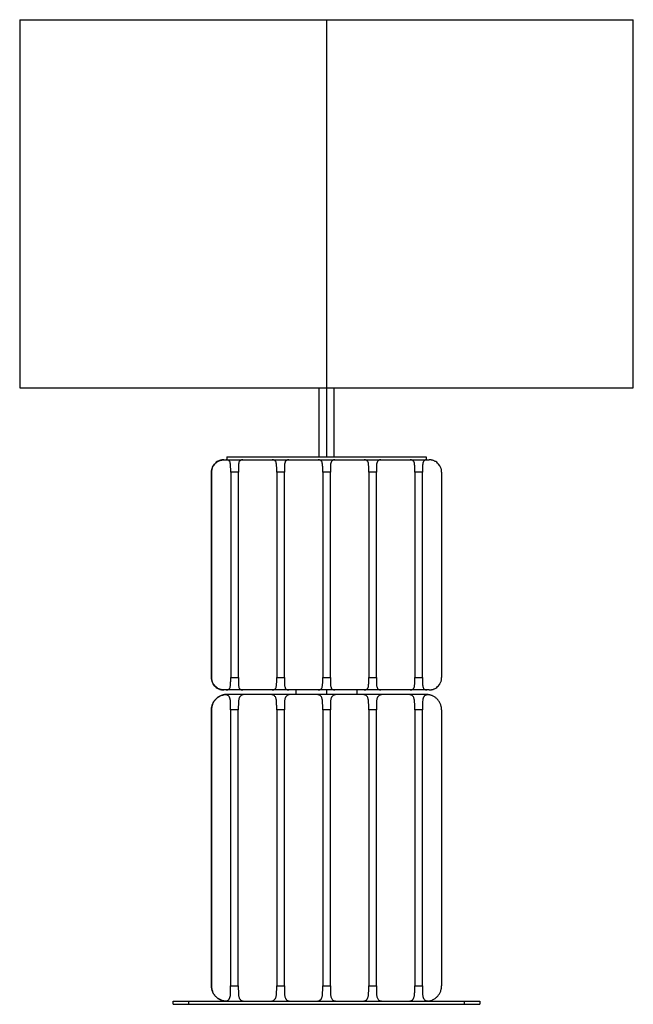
# Model space of a CAD drawing. Header units: millimetres. Extents: x -266 to 134, y -357 to 285.
import ezdxf

# ---------------------------------------------------------------- set-up
doc = ezdxf.new("R2010")
doc.units = ezdxf.units.MM

msp = doc.modelspace()

# ---------------------------------------------------------------- linework, layer by layer
at = {"color": 7, "linetype": 'Continuous', "lineweight": 25}
for p, q in [((-265.78, 285.1), (-265.78, 45.1)), ((-265.78, 285.1), (134.22, 285.1)), ((-65.78, 285.1), (-65.78, 0.1)), ((134.22, 45.1), (134.22, 285.1)), ((-265.78, 45.1), (134.22, 45.1)), ((-70.78, 45.1), (-70.78, 0.1)), ((-60.78, 0.1), (-60.78, 45.1)), ((-130.84, 0.1), (-0.72, 0.1)), ((-130.84, 0.1), (-130.84, -1.9)), ((-0.84, 0.1), (-0.84, -1.9)), ((-0.72, 0.1), (-0.72, -1.9)), ((-132.75, -1.9), (1.25, -1.9)), ((-140.81, -143.9), (-140.81, -9.9)), ((-140.81, -9.9), (-140.81, -9.9)), ((-140.81, -9.9), (-140.81, -143.9)), ((-140.79, -9.9), (-140.8, -9.9)), ((-140.8, -9.9), (-140.8, -143.9)), ((-140.79, -143.9), (-140.79, -9.9)), ((-140.78, -143.9), (-140.78, -9.9)), ((-140.78, -9.9), (-140.78, -9.9)), ((-140.78, -9.9), (-140.78, -143.9)), ((-140.76, -9.9), (-140.77, -9.9)), ((-140.77, -9.9), (-140.77, -143.9)), ((-140.76, -143.9), (-140.76, -9.9)), ((-140.75, -143.9), (-140.75, -9.9)), ((-140.75, -9.9), (-140.75, -9.9)), ((-140.75, -9.9), (-140.75, -143.9)), ((-123.24, -9.9), (-128.24, -9.9)), ((-128.24, -9.9), (-128.24, -143.9)), ((-123.24, -143.9), (-123.24, -9.9)), ((-98.24, -9.9), (-98.24, -143.9)), ((-93.24, -9.9), (-98.24, -9.9)), ((-93.24, -143.9), (-93.24, -9.9)), ((-68.24, -9.9), (-68.24, -143.9)), ((-63.24, -9.9), (-68.24, -9.9)), ((-63.24, -143.9), (-63.24, -9.9)), ((-38.24, -9.9), (-38.24, -143.9)), ((-33.24, -9.9), (-38.24, -9.9)), ((-33.24, -143.9), (-33.24, -9.9)), ((-8.24, -9.9), (-8.24, -143.9)), ((-3.24, -9.9), (-8.24, -9.9)), ((-3.24, -143.9), (-3.24, -9.9)), ((9.25, -9.9), (9.25, -143.9)), ((-140.81, -143.9), (-140.81, -143.9)), ((-140.8, -143.9), (-140.79, -143.9)), ((-140.78, -143.9), (-140.78, -143.9)), ((-140.77, -143.9), (-140.76, -143.9)), ((-140.75, -143.9), (-140.75, -143.9)), ((-128.24, -143.9), (-123.24, -143.9)), ((-98.24, -143.9), (-93.24, -143.9)), ((-68.24, -143.9), (-63.24, -143.9)), ((-38.24, -143.9), (-33.24, -143.9)), ((-8.24, -143.9), (-3.24, -143.9)), ((1.25, -151.9), (-132.75, -151.9)), ((-85.78, -151.9), (-85.78, -154.9)), ((-65.86, -151.9), (-65.86, -154.9)), ((-45.78, -154.9), (-45.78, -151.9)), ((-130.77, -154.9), (-130.77, -154.9)), ((-0.76, -154.9), (-130.76, -154.9)), ((-140.8, -344.9), (-140.8, -164.9)), ((-140.8, -164.9), (-140.8, -164.9)), ((-140.8, -164.9), (-140.8, -344.9)), ((-140.79, -344.9), (-140.79, -164.9)), ((-140.79, -164.9), (-140.79, -164.9)), ((-140.79, -164.9), (-140.79, -344.9)), ((-140.78, -344.9), (-140.78, -164.9)), ((-140.78, -164.9), (-140.78, -164.9)), ((-140.78, -164.9), (-140.78, -344.9)), ((-140.77, -344.9), (-140.77, -164.9)), ((-140.77, -164.9), (-140.77, -164.9)), ((-140.77, -164.9), (-140.77, -344.9)), ((-140.76, -344.9), (-140.76, -164.9)), ((-140.76, -164.9), (-140.76, -164.9)), ((-140.76, -164.9), (-140.76, -344.9)), ((-128.26, -164.9), (-128.26, -344.9)), ((-123.26, -164.9), (-128.26, -164.9)), ((-123.26, -344.9), (-123.26, -164.9)), ((-98.26, -164.9), (-98.26, -344.9)), ((-93.26, -164.9), (-98.26, -164.9)), ((-93.26, -344.9), (-93.26, -164.9)), ((-68.26, -164.9), (-68.26, -344.9)), ((-63.26, -164.9), (-68.26, -164.9)), ((-63.26, -344.9), (-63.26, -164.9)), ((-38.26, -164.9), (-38.26, -344.9)), ((-33.26, -164.9), (-38.26, -164.9)), ((-33.26, -344.9), (-33.26, -164.9)), ((-8.26, -164.9), (-8.26, -344.9)), ((-3.26, -164.9), (-8.26, -164.9)), ((-3.26, -344.9), (-3.26, -164.9)), ((9.24, -164.9), (9.24, -344.9)), ((-140.8, -344.9), (-140.8, -344.9)), ((-140.79, -344.9), (-140.79, -344.9)), ((-140.78, -344.9), (-140.78, -344.9)), ((-140.77, -344.9), (-140.77, -344.9)), ((-140.76, -344.9), (-140.76, -344.9)), ((-128.26, -344.9), (-123.26, -344.9)), ((-98.26, -344.9), (-93.26, -344.9)), ((-68.26, -344.9), (-63.26, -344.9)), ((-38.26, -344.9), (-33.26, -344.9)), ((-8.26, -344.9), (-3.26, -344.9)), ((-165.78, -356.9), (-165.78, -354.9)), ((-165.78, -354.9), (34.22, -354.9)), ((-165.78, -356.9), (34.22, -356.9)), ((-155.78, -354.9), (-155.78, -356.9)), ((24.22, -356.9), (24.22, -354.9)), ((34.22, -354.9), (34.22, -356.9))]:
    msp.add_line(p, q, dxfattribs=at)
for points, knots in [([(-132.81, -1.9), (-132.88, -1.9), (-133.03, -1.91), (-133.25, -1.92), (-133.47, -1.93), (-133.69, -1.95), (-133.92, -1.98), (-134.3, -2.04), (-134.84, -2.16), (-135.56, -2.38), (-136.26, -2.67), (-137.19, -3.17), (-138.27, -3.98), (-139.19, -5.02), (-139.78, -5.95), (-140.15, -6.68), (-140.44, -7.46), (-140.63, -8.17), (-140.74, -8.8), (-140.8, -9.35), (-140.81, -9.72), (-140.81, -9.9)], [0, 0, 0, 0, 0.021644, 0.042945, 0.063914, 0.084563, 0.104903, 0.124946, 0.188512, 0.250202, 0.312836, 0.374578, 0.499584, 0.624661, 0.687009, 0.74952, 0.812079, 0.874698, 0.916496, 0.958197, 1, 1, 1, 1]), ([(-132.79, -1.9), (-132.87, -1.9), (-133.01, -1.91), (-133.23, -1.92), (-133.46, -1.93), (-133.68, -1.95), (-133.9, -1.98), (-134.28, -2.04), (-134.83, -2.16), (-135.54, -2.38), (-136.25, -2.67), (-137.17, -3.17), (-138.26, -3.98), (-139.17, -5.02), (-139.76, -5.95), (-140.13, -6.68), (-140.43, -7.46), (-140.61, -8.17), (-140.72, -8.8), (-140.78, -9.35), (-140.79, -9.72), (-140.79, -9.9)], [0, 0, 0, 0, 0.021644, 0.042945, 0.063914, 0.084563, 0.104903, 0.124946, 0.188512, 0.250202, 0.312836, 0.374578, 0.499584, 0.624661, 0.687009, 0.74952, 0.812079, 0.874698, 0.916496, 0.958197, 1, 1, 1, 1]), ([(-132.78, -1.9), (-132.85, -1.9), (-133, -1.91), (-133.22, -1.92), (-133.44, -1.93), (-133.66, -1.95), (-133.88, -1.98), (-134.27, -2.04), (-134.81, -2.16), (-135.52, -2.38), (-136.23, -2.67), (-137.15, -3.17), (-138.24, -3.98), (-139.15, -5.02), (-139.75, -5.95), (-140.12, -6.68), (-140.41, -7.46), (-140.6, -8.17), (-140.71, -8.8), (-140.77, -9.35), (-140.77, -9.72), (-140.78, -9.9)], [0, 0, 0, 0, 0.021644, 0.042945, 0.063914, 0.084563, 0.104903, 0.124946, 0.188512, 0.250202, 0.312836, 0.374578, 0.499584, 0.624661, 0.687009, 0.74952, 0.812079, 0.874698, 0.916496, 0.958197, 1, 1, 1, 1]), ([(-132.76, -1.9), (-132.83, -1.9), (-132.98, -1.91), (-133.2, -1.92), (-133.43, -1.93), (-133.65, -1.95), (-133.87, -1.98), (-134.25, -2.04), (-134.79, -2.16), (-135.51, -2.38), (-136.21, -2.67), (-137.14, -3.17), (-138.23, -3.98), (-139.14, -5.02), (-139.73, -5.95), (-140.1, -6.68), (-140.39, -7.46), (-140.58, -8.17), (-140.69, -8.8), (-140.75, -9.35), (-140.76, -9.72), (-140.76, -9.9)], [0, 0, 0, 0, 0.021644, 0.042945, 0.063914, 0.084563, 0.104903, 0.124946, 0.188512, 0.250202, 0.312836, 0.374578, 0.499584, 0.624661, 0.687009, 0.74952, 0.812079, 0.874698, 0.916496, 0.958197, 1, 1, 1, 1]), ([(-132.75, -1.9), (-132.82, -1.9), (-132.97, -1.91), (-133.19, -1.92), (-133.41, -1.93), (-133.63, -1.95), (-133.85, -1.98), (-134.23, -2.04), (-134.78, -2.16), (-135.49, -2.38), (-136.2, -2.67), (-137.12, -3.17), (-138.21, -3.98), (-139.12, -5.02), (-139.72, -5.95), (-140.09, -6.68), (-140.38, -7.46), (-140.57, -8.17), (-140.68, -8.8), (-140.74, -9.35), (-140.74, -9.72), (-140.75, -9.9)], [0, 0, 0, 0, 0.021644, 0.042945, 0.063914, 0.084563, 0.104903, 0.124946, 0.188512, 0.250202, 0.312836, 0.374578, 0.499584, 0.624661, 0.687009, 0.74952, 0.812079, 0.874698, 0.916496, 0.958197, 1, 1, 1, 1]), ([(-140.75, -9.9), (-140.75, -9.9), (-140.75, -9.36), (-140.64, -8.25), (-140.13, -6.67), (-139.31, -5.23), (-138.22, -3.99), (-137.13, -3.18), (-136.21, -2.68), (-135.5, -2.38), (-134.79, -2.16), (-134.17, -2.02), (-133.64, -1.95), (-133.19, -1.91), (-132.9, -1.91), (-132.75, -1.9)], [0, 0, 0, 0, 0.000004, 0.12478, 0.24994, 0.37441, 0.499423, 0.624293, 0.686249, 0.749105, 0.810892, 0.874562, 0.915099, 0.95688, 1, 1, 1, 1]), ([(-128.24, -9.9), (-128.24, -9.81), (-128.24, -9.63), (-128.24, -9.35), (-128.24, -9.08), (-128.24, -8.81), (-128.24, -8.54), (-128.24, -8.09), (-128.25, -7.46), (-128.26, -6.69), (-128.28, -5.95), (-128.34, -5.02), (-128.48, -3.99), (-128.76, -3.18), (-129.09, -2.68), (-129.39, -2.38), (-129.75, -2.16), (-130.11, -2.02), (-130.46, -1.95), (-130.78, -1.91), (-131.02, -1.91), (-131.14, -1.9)], [0, 0, 0, 0, 0.0208621, 0.0416747, 0.0624624, 0.0832498, 0.1040618, 0.1249229, 0.187579, 0.2501832, 0.3125477, 0.374758, 0.4997011, 0.624502, 0.6864233, 0.7492445, 0.8109968, 0.8746314, 0.9151461, 0.9569044, 1, 1, 1, 1]), ([(-120.35, -1.9), (-120.41, -1.9), (-120.53, -1.91), (-120.7, -1.92), (-120.87, -1.93), (-121.02, -1.95), (-121.17, -1.98), (-121.42, -2.04), (-121.74, -2.16), (-122.09, -2.38), (-122.39, -2.67), (-122.72, -3.17), (-123, -3.98), (-123.14, -5.02), (-123.2, -5.95), (-123.22, -6.68), (-123.24, -7.46), (-123.24, -8.17), (-123.24, -8.8), (-123.24, -9.35), (-123.24, -9.72), (-123.24, -9.9)], [0, 0, 0, 0, 0.021644, 0.042945, 0.063914, 0.084563, 0.104903, 0.124946, 0.188512, 0.250202, 0.312836, 0.374578, 0.499584, 0.624661, 0.687009, 0.74952, 0.812079, 0.874698, 0.916496, 0.958197, 1, 1, 1, 1]), ([(-98.24, -9.9), (-98.24, -9.81), (-98.24, -9.63), (-98.24, -9.35), (-98.24, -9.08), (-98.24, -8.81), (-98.24, -8.54), (-98.24, -8.09), (-98.25, -7.46), (-98.26, -6.69), (-98.28, -5.95), (-98.34, -5.02), (-98.48, -3.99), (-98.76, -3.18), (-99.09, -2.68), (-99.39, -2.38), (-99.75, -2.16), (-100.11, -2.02), (-100.46, -1.95), (-100.78, -1.91), (-101.02, -1.91), (-101.14, -1.9)], [0, 0, 0, 0, 0.020862, 0.041675, 0.062462, 0.08325, 0.104062, 0.124923, 0.187579, 0.250183, 0.312548, 0.374758, 0.499701, 0.624502, 0.686423, 0.749244, 0.810997, 0.874631, 0.915146, 0.956904, 1, 1, 1, 1]), ([(-90.35, -1.9), (-90.41, -1.9), (-90.53, -1.91), (-90.7, -1.92), (-90.87, -1.93), (-91.02, -1.95), (-91.17, -1.98), (-91.42, -2.04), (-91.74, -2.16), (-92.09, -2.38), (-92.39, -2.67), (-92.72, -3.17), (-93, -3.98), (-93.14, -5.02), (-93.2, -5.95), (-93.22, -6.68), (-93.24, -7.46), (-93.24, -8.17), (-93.24, -8.8), (-93.24, -9.35), (-93.24, -9.72), (-93.24, -9.9)], [0, 0, 0, 0, 0.021644, 0.042945, 0.063914, 0.084563, 0.104903, 0.124946, 0.188512, 0.250202, 0.312836, 0.374578, 0.499584, 0.624661, 0.687009, 0.74952, 0.812079, 0.874698, 0.916496, 0.958197, 1, 1, 1, 1]), ([(-68.24, -9.9), (-68.24, -9.81), (-68.24, -9.63), (-68.24, -9.35), (-68.24, -9.08), (-68.24, -8.81), (-68.24, -8.54), (-68.24, -8.09), (-68.25, -7.46), (-68.26, -6.69), (-68.28, -5.95), (-68.34, -5.02), (-68.48, -3.99), (-68.76, -3.18), (-69.09, -2.68), (-69.39, -2.38), (-69.75, -2.16), (-70.11, -2.02), (-70.46, -1.95), (-70.78, -1.91), (-71.02, -1.91), (-71.14, -1.9)], [0, 0, 0, 0, 0.020862, 0.041675, 0.062462, 0.08325, 0.104062, 0.124923, 0.187579, 0.250183, 0.312548, 0.374758, 0.499701, 0.624502, 0.686423, 0.749244, 0.810997, 0.874631, 0.915146, 0.956904, 1, 1, 1, 1]), ([(-60.35, -1.9), (-60.41, -1.9), (-60.53, -1.91), (-60.7, -1.92), (-60.87, -1.93), (-61.02, -1.95), (-61.17, -1.98), (-61.42, -2.04), (-61.74, -2.16), (-62.09, -2.38), (-62.39, -2.67), (-62.72, -3.17), (-63, -3.98), (-63.14, -5.02), (-63.2, -5.95), (-63.22, -6.68), (-63.24, -7.46), (-63.24, -8.17), (-63.24, -8.8), (-63.24, -9.35), (-63.24, -9.72), (-63.24, -9.9)], [0, 0, 0, 0, 0.021644, 0.042945, 0.063914, 0.084563, 0.104903, 0.124946, 0.188512, 0.250202, 0.312836, 0.374578, 0.499584, 0.624661, 0.687009, 0.74952, 0.812079, 0.874698, 0.916496, 0.958197, 1, 1, 1, 1]), ([(-38.24, -9.9), (-38.24, -9.81), (-38.24, -9.63), (-38.24, -9.35), (-38.24, -9.08), (-38.24, -8.81), (-38.24, -8.54), (-38.24, -8.09), (-38.25, -7.46), (-38.26, -6.69), (-38.28, -5.95), (-38.34, -5.02), (-38.48, -3.99), (-38.76, -3.18), (-39.09, -2.68), (-39.39, -2.38), (-39.75, -2.16), (-40.11, -2.02), (-40.46, -1.95), (-40.78, -1.91), (-41.02, -1.91), (-41.14, -1.9)], [0, 0, 0, 0, 0.020862, 0.041675, 0.062462, 0.08325, 0.104062, 0.124923, 0.187579, 0.250183, 0.312548, 0.374758, 0.499701, 0.624502, 0.686423, 0.749244, 0.810997, 0.874631, 0.915146, 0.956904, 1, 1, 1, 1]), ([(-30.35, -1.9), (-30.41, -1.9), (-30.53, -1.91), (-30.7, -1.92), (-30.87, -1.93), (-31.02, -1.95), (-31.17, -1.98), (-31.42, -2.04), (-31.74, -2.16), (-32.09, -2.38), (-32.39, -2.67), (-32.72, -3.17), (-33, -3.98), (-33.14, -5.02), (-33.2, -5.95), (-33.22, -6.68), (-33.24, -7.46), (-33.24, -8.17), (-33.24, -8.8), (-33.24, -9.35), (-33.24, -9.72), (-33.24, -9.9)], [0, 0, 0, 0, 0.021644, 0.042945, 0.063914, 0.084563, 0.104903, 0.124946, 0.188512, 0.250202, 0.312836, 0.374578, 0.499584, 0.624661, 0.687009, 0.74952, 0.812079, 0.874698, 0.916496, 0.958197, 1, 1, 1, 1]), ([(-8.24, -9.9), (-8.24, -9.81), (-8.24, -9.63), (-8.24, -9.35), (-8.24, -9.08), (-8.24, -8.81), (-8.24, -8.54), (-8.24, -8.09), (-8.25, -7.46), (-8.26, -6.69), (-8.28, -5.95), (-8.34, -5.02), (-8.48, -3.99), (-8.76, -3.18), (-9.09, -2.68), (-9.39, -2.38), (-9.75, -2.16), (-10.11, -2.02), (-10.46, -1.95), (-10.78, -1.91), (-11.02, -1.91), (-11.14, -1.9)], [0, 0, 0, 0, 0.0208621, 0.0416747, 0.0624624, 0.0832498, 0.1040618, 0.1249229, 0.187579, 0.2501832, 0.3125477, 0.374758, 0.4997011, 0.624502, 0.6864233, 0.7492445, 0.8109968, 0.8746314, 0.9151461, 0.9569044, 1, 1, 1, 1]), ([(-0.35, -1.9), (-0.41, -1.9), (-0.53, -1.91), (-0.7, -1.92), (-0.87, -1.93), (-1.02, -1.95), (-1.17, -1.98), (-1.42, -2.04), (-1.74, -2.16), (-2.09, -2.38), (-2.39, -2.67), (-2.72, -3.17), (-3, -3.98), (-3.14, -5.02), (-3.2, -5.95), (-3.22, -6.68), (-3.24, -7.46), (-3.24, -8.17), (-3.24, -8.8), (-3.24, -9.35), (-3.24, -9.72), (-3.24, -9.9)], [0, 0, 0, 0, 0.021644, 0.042945, 0.063914, 0.084563, 0.104903, 0.124946, 0.188512, 0.250202, 0.312836, 0.374578, 0.499584, 0.624661, 0.687009, 0.74952, 0.812079, 0.874698, 0.916496, 0.958197, 1, 1, 1, 1]), ([(9.25, -9.9), (9.25, -9.81), (9.25, -9.63), (9.24, -9.35), (9.21, -9.08), (9.18, -8.81), (9.14, -8.54), (9.05, -8.09), (8.89, -7.46), (8.59, -6.69), (8.22, -5.95), (7.63, -5.02), (6.72, -3.99), (5.64, -3.18), (4.71, -2.68), (4.01, -2.38), (3.29, -2.16), (2.67, -2.02), (2.14, -1.95), (1.69, -1.91), (1.4, -1.91), (1.25, -1.9)], [0, 0, 0, 0, 0.020862, 0.041675, 0.062462, 0.08325, 0.104062, 0.124923, 0.187579, 0.250183, 0.312548, 0.374758, 0.499701, 0.624502, 0.686423, 0.749244, 0.810997, 0.874631, 0.915146, 0.956904, 1, 1, 1, 1]), ([(-140.81, -143.9), (-140.81, -144), (-140.81, -144.18), (-140.79, -144.45), (-140.77, -144.73), (-140.74, -145), (-140.69, -145.27), (-140.61, -145.72), (-140.44, -146.35), (-140.15, -147.12), (-139.78, -147.86), (-139.19, -148.78), (-138.28, -149.82), (-137.19, -150.63), (-136.27, -151.13), (-135.56, -151.43), (-134.85, -151.65), (-134.23, -151.79), (-133.69, -151.86), (-133.25, -151.9), (-132.96, -151.9), (-132.81, -151.9)], [0, 0, 0, 0, 0.020862, 0.041675, 0.062462, 0.08325, 0.104062, 0.124923, 0.187579, 0.250183, 0.312548, 0.374758, 0.499701, 0.624502, 0.686423, 0.749244, 0.810997, 0.874631, 0.915146, 0.956904, 1, 1, 1, 1]), ([(-140.79, -143.9), (-140.79, -144), (-140.79, -144.18), (-140.78, -144.45), (-140.75, -144.73), (-140.72, -145), (-140.68, -145.27), (-140.59, -145.72), (-140.43, -146.35), (-140.13, -147.12), (-139.77, -147.86), (-139.17, -148.78), (-138.26, -149.82), (-137.18, -150.63), (-136.25, -151.13), (-135.55, -151.43), (-134.83, -151.65), (-134.21, -151.79), (-133.68, -151.86), (-133.23, -151.9), (-132.94, -151.9), (-132.79, -151.9)], [0, 0, 0, 0, 0.020862, 0.041675, 0.062462, 0.08325, 0.104062, 0.124923, 0.187579, 0.250183, 0.312548, 0.374758, 0.499701, 0.624502, 0.686423, 0.749244, 0.810997, 0.874631, 0.915146, 0.956904, 1, 1, 1, 1]), ([(-140.78, -143.9), (-140.78, -144), (-140.78, -144.18), (-140.76, -144.45), (-140.74, -144.73), (-140.7, -145), (-140.66, -145.27), (-140.58, -145.72), (-140.41, -146.35), (-140.12, -147.12), (-139.75, -147.86), (-139.16, -148.78), (-138.25, -149.82), (-137.16, -150.63), (-136.24, -151.13), (-135.53, -151.43), (-134.82, -151.65), (-134.19, -151.79), (-133.66, -151.86), (-133.21, -151.9), (-132.92, -151.9), (-132.78, -151.9)], [0, 0, 0, 0, 0.020862, 0.041675, 0.062462, 0.08325, 0.104062, 0.124923, 0.187579, 0.250183, 0.312548, 0.374758, 0.499701, 0.624502, 0.686423, 0.749244, 0.810997, 0.874631, 0.915146, 0.956904, 1, 1, 1, 1]), ([(-140.76, -143.9), (-140.76, -144), (-140.76, -144.18), (-140.75, -144.45), (-140.72, -144.73), (-140.69, -145), (-140.65, -145.27), (-140.56, -145.72), (-140.4, -146.35), (-140.1, -147.12), (-139.73, -147.86), (-139.14, -148.78), (-138.23, -149.82), (-137.15, -150.63), (-136.22, -151.13), (-135.52, -151.43), (-134.8, -151.65), (-134.18, -151.79), (-133.65, -151.86), (-133.2, -151.9), (-132.91, -151.9), (-132.76, -151.9)], [0, 0, 0, 0, 0.020862, 0.041675, 0.062462, 0.08325, 0.104062, 0.124923, 0.187579, 0.250183, 0.312548, 0.374758, 0.499701, 0.624502, 0.686423, 0.749244, 0.810997, 0.874631, 0.915146, 0.956904, 1, 1, 1, 1]), ([(-140.75, -143.9), (-140.75, -144), (-140.74, -144.18), (-140.73, -144.45), (-140.71, -144.73), (-140.67, -145), (-140.63, -145.27), (-140.54, -145.72), (-140.38, -146.35), (-140.09, -147.12), (-139.72, -147.86), (-139.13, -148.78), (-138.22, -149.82), (-137.13, -150.63), (-136.21, -151.13), (-135.5, -151.43), (-134.78, -151.65), (-134.16, -151.79), (-133.63, -151.86), (-133.18, -151.9), (-132.89, -151.9), (-132.75, -151.9)], [0, 0, 0, 0, 0.020862, 0.041675, 0.062462, 0.08325, 0.104062, 0.124923, 0.187579, 0.250183, 0.312548, 0.374758, 0.499701, 0.624502, 0.686423, 0.749244, 0.810997, 0.874631, 0.915146, 0.956904, 1, 1, 1, 1]), ([(-132.75, -151.9), (-132.82, -151.9), (-132.97, -151.9), (-133.19, -151.89), (-133.42, -151.88), (-133.64, -151.86), (-133.86, -151.83), (-134.24, -151.77), (-134.78, -151.65), (-135.5, -151.43), (-136.2, -151.14), (-137.13, -150.64), (-138.21, -149.83), (-139.31, -148.59), (-140.13, -147.14), (-140.63, -145.57), (-140.75, -144.46), (-140.75, -143.91), (-140.75, -143.9)], [0, 0, 0, 0, 0.021655, 0.042968, 0.063948, 0.084608, 0.104959, 0.125014, 0.188613, 0.250337, 0.313005, 0.37478, 0.499853, 0.624998, 0.749749, 0.874356, 0.999044, 1, 1, 1, 1]), ([(-131.14, -151.9), (-131.08, -151.9), (-130.96, -151.9), (-130.79, -151.89), (-130.62, -151.88), (-130.46, -151.86), (-130.31, -151.83), (-130.07, -151.77), (-129.75, -151.65), (-129.39, -151.43), (-129.09, -151.14), (-128.76, -150.64), (-128.48, -149.83), (-128.34, -148.79), (-128.28, -147.86), (-128.26, -147.13), (-128.25, -146.35), (-128.24, -145.64), (-128.24, -145.01), (-128.24, -144.46), (-128.24, -144.09), (-128.24, -143.9)], [0, 0, 0, 0, 0.021644, 0.042945, 0.063914, 0.084563, 0.104903, 0.124946, 0.188512, 0.250202, 0.312836, 0.374578, 0.499584, 0.624661, 0.687009, 0.74952, 0.812079, 0.874698, 0.916496, 0.958197, 1, 1, 1, 1]), ([(-123.24, -143.9), (-123.24, -144), (-123.24, -144.18), (-123.24, -144.45), (-123.24, -144.73), (-123.24, -145), (-123.24, -145.27), (-123.24, -145.72), (-123.24, -146.35), (-123.22, -147.12), (-123.2, -147.86), (-123.14, -148.78), (-123, -149.82), (-122.72, -150.63), (-122.4, -151.13), (-122.1, -151.43), (-121.74, -151.65), (-121.38, -151.79), (-121.03, -151.86), (-120.7, -151.9), (-120.47, -151.9), (-120.35, -151.9)], [0, 0, 0, 0, 0.020862, 0.041675, 0.062462, 0.08325, 0.104062, 0.124923, 0.187579, 0.250183, 0.312548, 0.374758, 0.499701, 0.624502, 0.686423, 0.749244, 0.810997, 0.874631, 0.915146, 0.956904, 1, 1, 1, 1]), ([(-101.14, -151.9), (-101.08, -151.9), (-100.96, -151.9), (-100.79, -151.89), (-100.62, -151.88), (-100.46, -151.86), (-100.31, -151.83), (-100.07, -151.77), (-99.75, -151.65), (-99.39, -151.43), (-99.09, -151.14), (-98.76, -150.64), (-98.48, -149.83), (-98.34, -148.79), (-98.28, -147.86), (-98.26, -147.13), (-98.25, -146.35), (-98.24, -145.64), (-98.24, -145.01), (-98.24, -144.46), (-98.24, -144.09), (-98.24, -143.9)], [0, 0, 0, 0, 0.021644, 0.042945, 0.063914, 0.084563, 0.104903, 0.124946, 0.188512, 0.250202, 0.312836, 0.374578, 0.499584, 0.624661, 0.687009, 0.74952, 0.812079, 0.874698, 0.916496, 0.958197, 1, 1, 1, 1]), ([(-93.24, -143.9), (-93.24, -144), (-93.24, -144.18), (-93.24, -144.45), (-93.24, -144.73), (-93.24, -145), (-93.24, -145.27), (-93.24, -145.72), (-93.24, -146.35), (-93.22, -147.12), (-93.2, -147.86), (-93.14, -148.78), (-93, -149.82), (-92.72, -150.63), (-92.4, -151.13), (-92.1, -151.43), (-91.74, -151.65), (-91.38, -151.79), (-91.03, -151.86), (-90.7, -151.9), (-90.47, -151.9), (-90.35, -151.9)], [0, 0, 0, 0, 0.020862, 0.041675, 0.062462, 0.08325, 0.104062, 0.124923, 0.187579, 0.250183, 0.312548, 0.374758, 0.499701, 0.624502, 0.686423, 0.749244, 0.810997, 0.874631, 0.915146, 0.956904, 1, 1, 1, 1]), ([(-71.14, -151.9), (-71.08, -151.9), (-70.96, -151.9), (-70.79, -151.89), (-70.62, -151.88), (-70.46, -151.86), (-70.31, -151.83), (-70.07, -151.77), (-69.75, -151.65), (-69.39, -151.43), (-69.09, -151.14), (-68.76, -150.64), (-68.48, -149.83), (-68.34, -148.79), (-68.28, -147.86), (-68.26, -147.13), (-68.25, -146.35), (-68.24, -145.64), (-68.24, -145.01), (-68.24, -144.46), (-68.24, -144.09), (-68.24, -143.9)], [0, 0, 0, 0, 0.021644, 0.042945, 0.063914, 0.084563, 0.104903, 0.124946, 0.188512, 0.250202, 0.312836, 0.374578, 0.499584, 0.624661, 0.687009, 0.74952, 0.812079, 0.874698, 0.916496, 0.958197, 1, 1, 1, 1]), ([(-63.24, -143.9), (-63.24, -144), (-63.24, -144.18), (-63.24, -144.45), (-63.24, -144.73), (-63.24, -145), (-63.24, -145.27), (-63.24, -145.72), (-63.24, -146.35), (-63.22, -147.12), (-63.2, -147.86), (-63.14, -148.78), (-63, -149.82), (-62.72, -150.63), (-62.4, -151.13), (-62.1, -151.43), (-61.74, -151.65), (-61.38, -151.79), (-61.03, -151.86), (-60.7, -151.9), (-60.47, -151.9), (-60.35, -151.9)], [0, 0, 0, 0, 0.020862, 0.041675, 0.062462, 0.08325, 0.104062, 0.124923, 0.187579, 0.250183, 0.312548, 0.374758, 0.499701, 0.624502, 0.686423, 0.749244, 0.810997, 0.874631, 0.915146, 0.956904, 1, 1, 1, 1]), ([(-41.14, -151.9), (-41.08, -151.9), (-40.96, -151.9), (-40.79, -151.89), (-40.62, -151.88), (-40.46, -151.86), (-40.31, -151.83), (-40.07, -151.77), (-39.75, -151.65), (-39.39, -151.43), (-39.09, -151.14), (-38.76, -150.64), (-38.48, -149.83), (-38.34, -148.79), (-38.28, -147.86), (-38.26, -147.13), (-38.25, -146.35), (-38.24, -145.64), (-38.24, -145.01), (-38.24, -144.46), (-38.24, -144.09), (-38.24, -143.9)], [0, 0, 0, 0, 0.021644, 0.042945, 0.063914, 0.084563, 0.104903, 0.124946, 0.188512, 0.250202, 0.312836, 0.374578, 0.499584, 0.624661, 0.687009, 0.74952, 0.812079, 0.874698, 0.916496, 0.958197, 1, 1, 1, 1]), ([(-33.24, -143.9), (-33.24, -144), (-33.24, -144.18), (-33.24, -144.45), (-33.24, -144.73), (-33.24, -145), (-33.24, -145.27), (-33.24, -145.72), (-33.24, -146.35), (-33.22, -147.12), (-33.2, -147.86), (-33.14, -148.78), (-33, -149.82), (-32.72, -150.63), (-32.4, -151.13), (-32.1, -151.43), (-31.74, -151.65), (-31.38, -151.79), (-31.03, -151.86), (-30.7, -151.9), (-30.47, -151.9), (-30.35, -151.9)], [0, 0, 0, 0, 0.0208621, 0.0416747, 0.0624624, 0.0832498, 0.1040618, 0.1249229, 0.187579, 0.2501832, 0.3125477, 0.374758, 0.4997011, 0.624502, 0.6864233, 0.7492445, 0.8109968, 0.8746314, 0.9151461, 0.9569044, 1, 1, 1, 1]), ([(-11.14, -151.9), (-11.08, -151.9), (-10.96, -151.9), (-10.79, -151.89), (-10.62, -151.88), (-10.46, -151.86), (-10.31, -151.83), (-10.07, -151.77), (-9.75, -151.65), (-9.39, -151.43), (-9.09, -151.14), (-8.76, -150.64), (-8.48, -149.83), (-8.34, -148.79), (-8.28, -147.86), (-8.26, -147.13), (-8.25, -146.35), (-8.24, -145.64), (-8.24, -145.01), (-8.24, -144.46), (-8.24, -144.09), (-8.24, -143.9)], [0, 0, 0, 0, 0.021644, 0.042945, 0.063914, 0.084563, 0.104903, 0.124946, 0.188512, 0.250202, 0.312836, 0.374578, 0.499584, 0.624661, 0.687009, 0.74952, 0.812079, 0.874698, 0.916496, 0.958197, 1, 1, 1, 1]), ([(-3.24, -143.9), (-3.24, -144), (-3.24, -144.18), (-3.24, -144.45), (-3.24, -144.73), (-3.24, -145), (-3.24, -145.27), (-3.24, -145.72), (-3.24, -146.35), (-3.22, -147.12), (-3.2, -147.86), (-3.14, -148.78), (-3, -149.82), (-2.72, -150.63), (-2.4, -151.13), (-2.1, -151.43), (-1.74, -151.65), (-1.38, -151.79), (-1.03, -151.86), (-0.7, -151.9), (-0.47, -151.9), (-0.35, -151.9)], [0, 0, 0, 0, 0.020862, 0.041675, 0.062462, 0.08325, 0.104062, 0.124923, 0.187579, 0.250183, 0.312548, 0.374758, 0.499701, 0.624502, 0.686423, 0.749244, 0.810997, 0.874631, 0.915146, 0.956904, 1, 1, 1, 1]), ([(1.25, -151.9), (1.33, -151.9), (1.47, -151.9), (1.7, -151.89), (1.92, -151.88), (2.14, -151.86), (2.36, -151.83), (2.74, -151.77), (3.29, -151.65), (4, -151.43), (4.7, -151.14), (5.63, -150.64), (6.72, -149.83), (7.63, -148.79), (8.22, -147.86), (8.59, -147.13), (8.88, -146.35), (9.07, -145.64), (9.18, -145.01), (9.24, -144.46), (9.25, -144.09), (9.25, -143.9)], [0, 0, 0, 0, 0.021644, 0.042945, 0.063914, 0.084563, 0.104903, 0.124946, 0.188512, 0.250202, 0.312836, 0.374578, 0.499584, 0.624661, 0.687009, 0.74952, 0.812079, 0.874698, 0.916496, 0.958197, 1, 1, 1, 1]), ([(-130.79, -154.9), (-130.86, -154.9), (-130.99, -154.91), (-131.2, -154.91), (-131.4, -154.92), (-131.61, -154.94), (-131.81, -154.96), (-132.02, -154.98), (-132.42, -155.03), (-133.03, -155.15), (-134.18, -155.46), (-135.66, -156.09), (-137.08, -157.07), (-138.1, -158.04), (-138.79, -158.86), (-139.39, -159.76), (-139.9, -160.71), (-140.29, -161.71), (-140.53, -162.58), (-140.67, -163.29), (-140.74, -163.82), (-140.79, -164.36), (-140.79, -164.72), (-140.8, -164.9)], [0, 0, 0, 0, 0.019191, 0.037926, 0.056207, 0.07404, 0.091427, 0.108373, 0.124882, 0.189148, 0.250016, 0.376562, 0.498853, 0.561386, 0.624142, 0.68662, 0.749377, 0.81172, 0.874167, 0.905668, 0.937079, 0.968492, 1, 1, 1, 1]), ([(-130.79, -154.9), (-130.85, -154.9), (-130.99, -154.91), (-131.19, -154.91), (-131.39, -154.92), (-131.6, -154.94), (-131.8, -154.96), (-132.01, -154.98), (-132.41, -155.03), (-133.02, -155.15), (-134.17, -155.46), (-135.65, -156.09), (-137.08, -157.07), (-138.09, -158.04), (-138.78, -158.86), (-139.38, -159.76), (-139.89, -160.71), (-140.29, -161.71), (-140.52, -162.58), (-140.66, -163.29), (-140.73, -163.82), (-140.78, -164.36), (-140.78, -164.72), (-140.79, -164.9)], [0, 0, 0, 0, 0.019191, 0.037926, 0.056207, 0.07404, 0.091427, 0.108373, 0.124882, 0.189148, 0.250016, 0.376562, 0.498853, 0.561386, 0.624142, 0.68662, 0.749377, 0.81172, 0.874167, 0.905668, 0.937079, 0.968492, 1, 1, 1, 1]), ([(-130.78, -154.9), (-130.84, -154.9), (-130.98, -154.91), (-131.18, -154.91), (-131.39, -154.92), (-131.59, -154.94), (-131.8, -154.96), (-132, -154.98), (-132.4, -155.03), (-133.01, -155.15), (-134.16, -155.46), (-135.64, -156.09), (-137.07, -157.07), (-138.08, -158.04), (-138.77, -158.86), (-139.38, -159.76), (-139.88, -160.71), (-140.28, -161.71), (-140.52, -162.58), (-140.65, -163.29), (-140.73, -163.82), (-140.77, -164.36), (-140.78, -164.72), (-140.78, -164.9)], [0, 0, 0, 0, 0.019191, 0.037926, 0.056207, 0.07404, 0.091427, 0.108373, 0.124882, 0.189148, 0.250016, 0.376562, 0.498853, 0.561386, 0.624142, 0.68662, 0.749377, 0.81172, 0.874167, 0.905668, 0.937079, 0.968492, 1, 1, 1, 1]), ([(-130.77, -154.9), (-130.84, -154.9), (-130.97, -154.91), (-131.17, -154.91), (-131.38, -154.92), (-131.58, -154.94), (-131.79, -154.96), (-131.99, -154.98), (-132.39, -155.03), (-133.01, -155.15), (-134.15, -155.46), (-135.63, -156.09), (-137.06, -157.07), (-138.07, -158.04), (-138.76, -158.86), (-139.37, -159.76), (-139.87, -160.71), (-140.27, -161.71), (-140.51, -162.58), (-140.64, -163.29), (-140.72, -163.82), (-140.76, -164.36), (-140.77, -164.72), (-140.77, -164.9)], [0, 0, 0, 0, 0.019191, 0.037926, 0.056207, 0.07404, 0.091427, 0.108373, 0.124882, 0.189148, 0.250016, 0.376562, 0.498853, 0.561386, 0.624142, 0.68662, 0.749377, 0.81172, 0.874167, 0.905668, 0.937079, 0.968492, 1, 1, 1, 1]), ([(-140.76, -164.9), (-140.76, -164.8), (-140.76, -164.6), (-140.75, -164.29), (-140.72, -163.98), (-140.69, -163.68), (-140.65, -163.37), (-140.6, -163.07), (-140.48, -162.52), (-140.27, -161.72), (-139.87, -160.72), (-139.37, -159.77), (-138.77, -158.88), (-138.08, -158.06), (-137.24, -157.25), (-136.23, -156.49), (-135.05, -155.84), (-133.97, -155.41), (-133.01, -155.15), (-132.35, -155.02), (-131.84, -154.96), (-131.48, -154.93), (-131.11, -154.91), (-130.88, -154.91), (-130.76, -154.9)], [0, 0, 0, 0, 0.017874, 0.035706, 0.053512, 0.071308, 0.089113, 0.106943, 0.124815, 0.187437, 0.249962, 0.312371, 0.37451, 0.437016, 0.499303, 0.58096, 0.663639, 0.749061, 0.809926, 0.874181, 0.903564, 0.934313, 0.966452, 1, 1, 1, 1]), ([(-131.92, -154.97), (-131.99, -154.98), (-132.13, -155), (-132.33, -155.03), (-132.54, -155.06), (-132.75, -155.1), (-132.96, -155.15), (-133.16, -155.2), (-133.56, -155.3), (-134.14, -155.48), (-134.93, -155.8), (-135.72, -156.2), (-136.75, -156.86), (-137.96, -157.88), (-138.97, -159.13), (-139.63, -160.24), (-140.04, -161.12), (-140.36, -162.03), (-140.55, -162.81), (-140.66, -163.45), (-140.72, -163.93), (-140.76, -164.42), (-140.76, -164.74), (-140.76, -164.9)], [0, 0, 0, 0, 0.018701, 0.037108, 0.055228, 0.073066, 0.090628, 0.107922, 0.124955, 0.188182, 0.249394, 0.31235, 0.374455, 0.498999, 0.624114, 0.68667, 0.749442, 0.811766, 0.874162, 0.905656, 0.937078, 0.968501, 1, 1, 1, 1]), ([(-128.26, -164.9), (-128.26, -164.8), (-128.26, -164.58), (-128.26, -164.26), (-128.26, -163.94), (-128.26, -163.62), (-128.26, -163.3), (-128.26, -162.77), (-128.26, -162.04), (-128.28, -161.13), (-128.31, -160.25), (-128.36, -159.42), (-128.45, -158.64), (-128.62, -157.69), (-128.96, -156.66), (-129.53, -155.92), (-130.14, -155.48), (-130.57, -155.28), (-130.95, -155.16), (-131.25, -155.08), (-131.57, -155.02), (-131.81, -154.99), (-131.92, -154.97)], [0, 0, 0, 0, 0.020867, 0.04169, 0.062491, 0.083291, 0.104113, 0.124978, 0.187645, 0.250246, 0.312637, 0.374823, 0.437616, 0.500145, 0.623987, 0.749482, 0.811143, 0.874851, 0.904872, 0.935714, 0.967413, 1, 1, 1, 1]), ([(-118.26, -154.9), (-118.35, -154.9), (-118.52, -154.91), (-118.77, -154.91), (-119.01, -154.92), (-119.24, -154.94), (-119.46, -154.96), (-119.66, -154.98), (-120.05, -155.03), (-120.58, -155.15), (-121.4, -155.46), (-122.21, -156.09), (-122.72, -157.07), (-122.97, -158.04), (-123.1, -158.86), (-123.18, -159.76), (-123.24, -161.02), (-123.26, -162.74), (-123.26, -164.18), (-123.26, -164.9), (-123.26, -164.9)], [0, 0, 0, 0, 0.019199, 0.037941, 0.056231, 0.07407, 0.091464, 0.108417, 0.124933, 0.189226, 0.250119, 0.376717, 0.499059, 0.561617, 0.624398, 0.686902, 0.749685, 0.873937, 0.99918, 1, 1, 1, 1]), ([(-98.26, -164.9), (-98.26, -164.8), (-98.26, -164.6), (-98.26, -164.29), (-98.26, -163.98), (-98.26, -163.68), (-98.26, -163.37), (-98.26, -163.07), (-98.26, -162.52), (-98.27, -161.72), (-98.29, -160.72), (-98.33, -159.77), (-98.41, -158.88), (-98.54, -158.06), (-98.75, -157.25), (-99.09, -156.49), (-99.61, -155.84), (-100.24, -155.41), (-100.93, -155.15), (-101.51, -155.02), (-102.01, -154.96), (-102.39, -154.93), (-102.81, -154.91), (-103.11, -154.91), (-103.26, -154.9)], [0, 0, 0, 0, 0.017874, 0.035706, 0.053512, 0.071308, 0.089113, 0.106943, 0.124815, 0.187437, 0.249962, 0.312371, 0.37451, 0.437016, 0.499303, 0.58096, 0.663639, 0.749061, 0.809926, 0.874181, 0.903564, 0.934313, 0.966452, 1, 1, 1, 1]), ([(-88.26, -154.9), (-88.35, -154.9), (-88.52, -154.91), (-88.77, -154.91), (-89.01, -154.92), (-89.24, -154.94), (-89.46, -154.96), (-89.66, -154.98), (-90.05, -155.03), (-90.58, -155.15), (-91.4, -155.46), (-92.21, -156.09), (-92.72, -157.07), (-92.97, -158.04), (-93.1, -158.86), (-93.18, -159.76), (-93.24, -161.02), (-93.26, -162.74), (-93.26, -164.18), (-93.26, -164.9), (-93.26, -164.9)], [0, 0, 0, 0, 0.019199, 0.037941, 0.056231, 0.07407, 0.091464, 0.108417, 0.124933, 0.189226, 0.250119, 0.376717, 0.499059, 0.561617, 0.624398, 0.686902, 0.749685, 0.873937, 0.99918, 1, 1, 1, 1]), ([(-68.26, -164.9), (-68.26, -164.8), (-68.26, -164.6), (-68.26, -164.29), (-68.26, -163.98), (-68.26, -163.68), (-68.26, -163.37), (-68.26, -163.07), (-68.26, -162.52), (-68.27, -161.72), (-68.29, -160.72), (-68.33, -159.77), (-68.41, -158.88), (-68.54, -158.06), (-68.75, -157.25), (-69.09, -156.49), (-69.61, -155.84), (-70.24, -155.41), (-70.93, -155.15), (-71.51, -155.02), (-72.01, -154.96), (-72.39, -154.93), (-72.81, -154.91), (-73.11, -154.91), (-73.26, -154.9)], [0, 0, 0, 0, 0.017874, 0.035706, 0.053512, 0.071308, 0.089113, 0.106943, 0.124815, 0.187437, 0.249962, 0.312371, 0.37451, 0.437016, 0.499303, 0.58096, 0.663639, 0.749061, 0.809926, 0.874181, 0.903564, 0.934313, 0.966452, 1, 1, 1, 1]), ([(-58.26, -154.9), (-58.35, -154.9), (-58.52, -154.91), (-58.77, -154.91), (-59.01, -154.92), (-59.24, -154.94), (-59.46, -154.96), (-59.66, -154.98), (-60.05, -155.03), (-60.58, -155.15), (-61.4, -155.46), (-62.21, -156.09), (-62.72, -157.07), (-62.97, -158.04), (-63.1, -158.86), (-63.18, -159.76), (-63.24, -161.02), (-63.26, -162.74), (-63.26, -164.18), (-63.26, -164.9), (-63.26, -164.9)], [0, 0, 0, 0, 0.019199, 0.037941, 0.056231, 0.07407, 0.091464, 0.108417, 0.124933, 0.189226, 0.250119, 0.376717, 0.499059, 0.561617, 0.624398, 0.686902, 0.749685, 0.873937, 0.99918, 1, 1, 1, 1]), ([(-38.26, -164.9), (-38.26, -164.8), (-38.26, -164.6), (-38.26, -164.29), (-38.26, -163.98), (-38.26, -163.68), (-38.26, -163.37), (-38.26, -163.07), (-38.26, -162.52), (-38.27, -161.72), (-38.29, -160.72), (-38.33, -159.77), (-38.41, -158.88), (-38.54, -158.06), (-38.75, -157.25), (-39.09, -156.49), (-39.61, -155.84), (-40.24, -155.41), (-40.93, -155.15), (-41.51, -155.02), (-42.01, -154.96), (-42.39, -154.93), (-42.81, -154.91), (-43.11, -154.91), (-43.26, -154.9)], [0, 0, 0, 0, 0.017874, 0.035706, 0.053512, 0.071308, 0.089113, 0.106943, 0.124815, 0.187437, 0.249962, 0.312371, 0.37451, 0.437016, 0.499303, 0.58096, 0.663639, 0.749061, 0.809926, 0.874181, 0.903564, 0.934313, 0.966452, 1, 1, 1, 1]), ([(-28.26, -154.9), (-28.35, -154.9), (-28.52, -154.91), (-28.77, -154.91), (-29.01, -154.92), (-29.24, -154.94), (-29.46, -154.96), (-29.66, -154.98), (-30.05, -155.03), (-30.58, -155.15), (-31.4, -155.46), (-32.21, -156.09), (-32.72, -157.07), (-32.97, -158.04), (-33.1, -158.86), (-33.18, -159.76), (-33.24, -161.02), (-33.26, -162.74), (-33.26, -164.18), (-33.26, -164.9), (-33.26, -164.9)], [0, 0, 0, 0, 0.019199, 0.037941, 0.056231, 0.07407, 0.091464, 0.108417, 0.124933, 0.189226, 0.250119, 0.376717, 0.499059, 0.561617, 0.624398, 0.686902, 0.749685, 0.873937, 0.99918, 1, 1, 1, 1]), ([(-8.26, -164.9), (-8.26, -164.8), (-8.26, -164.6), (-8.26, -164.29), (-8.26, -163.98), (-8.26, -163.68), (-8.26, -163.37), (-8.26, -163.07), (-8.26, -162.52), (-8.27, -161.72), (-8.29, -160.72), (-8.33, -159.77), (-8.41, -158.88), (-8.54, -158.06), (-8.75, -157.25), (-9.09, -156.49), (-9.61, -155.84), (-10.24, -155.41), (-10.93, -155.15), (-11.51, -155.02), (-12.01, -154.96), (-12.39, -154.93), (-12.81, -154.91), (-13.11, -154.91), (-13.26, -154.9)], [0, 0, 0, 0, 0.017874, 0.035706, 0.053512, 0.071308, 0.089113, 0.106943, 0.124815, 0.187437, 0.249962, 0.312371, 0.37451, 0.437016, 0.499303, 0.58096, 0.663639, 0.749061, 0.809926, 0.874181, 0.903564, 0.934313, 0.966452, 1, 1, 1, 1]), ([(0.4, -154.97), (0.33, -154.98), (0.2, -155), (0.01, -155.03), (-0.18, -155.06), (-0.36, -155.1), (-0.52, -155.15), (-0.69, -155.2), (-0.98, -155.3), (-1.38, -155.48), (-1.83, -155.8), (-2.21, -156.2), (-2.62, -156.86), (-2.97, -157.88), (-3.17, -159.38), (-3.25, -161.1), (-3.26, -162.96), (-3.26, -164.25), (-3.26, -164.9), (-3.26, -164.9)], [0, 0, 0, 0, 0.01871, 0.037126, 0.055255, 0.073101, 0.090672, 0.107975, 0.125015, 0.188274, 0.249515, 0.312502, 0.374637, 0.499241, 0.624417, 0.749649, 0.873831, 0.999083, 1, 1, 1, 1]), ([(9.24, -164.9), (9.24, -164.8), (9.23, -164.58), (9.22, -164.26), (9.19, -163.94), (9.16, -163.62), (9.11, -163.3), (9.02, -162.77), (8.84, -162.04), (8.51, -161.13), (8.11, -160.25), (7.62, -159.42), (7.05, -158.64), (6.21, -157.69), (5, -156.66), (3.69, -155.92), (2.63, -155.48), (1.98, -155.28), (1.48, -155.16), (1.12, -155.08), (0.76, -155.02), (0.52, -154.99), (0.4, -154.97)], [0, 0, 0, 0, 0.020867, 0.04169, 0.062491, 0.083291, 0.104113, 0.124978, 0.187645, 0.250246, 0.312637, 0.374823, 0.437616, 0.500145, 0.623987, 0.749482, 0.811143, 0.874851, 0.904872, 0.935714, 0.967413, 1, 1, 1, 1]), ([(-140.76, -344.9), (-140.76, -345.01), (-140.76, -345.23), (-140.74, -345.55), (-140.72, -345.87), (-140.68, -346.19), (-140.63, -346.51), (-140.54, -347.04), (-140.36, -347.77), (-140.04, -348.68), (-139.63, -349.56), (-139.14, -350.39), (-138.58, -351.17), (-137.73, -352.12), (-136.53, -353.15), (-135.21, -353.89), (-134.15, -354.32), (-133.51, -354.53), (-133.01, -354.65), (-132.64, -354.73), (-132.28, -354.79), (-132.04, -354.82), (-131.92, -354.84)], [0, 0, 0, 0, 0.020867, 0.04169, 0.062491, 0.083291, 0.104113, 0.124978, 0.187645, 0.250246, 0.312637, 0.374823, 0.437616, 0.500145, 0.623987, 0.749482, 0.811143, 0.874851, 0.904872, 0.935714, 0.967413, 1, 1, 1, 1]), ([(-130.76, -354.9), (-130.83, -354.9), (-130.96, -354.9), (-131.17, -354.9), (-131.37, -354.89), (-131.58, -354.87), (-131.78, -354.85), (-131.99, -354.83), (-132.39, -354.78), (-133, -354.66), (-134.15, -354.35), (-135.63, -353.72), (-137.05, -352.73), (-138.06, -351.77), (-138.76, -350.95), (-139.36, -350.05), (-139.86, -349.1), (-140.26, -348.1), (-140.5, -347.23), (-140.64, -346.52), (-140.71, -345.99), (-140.76, -345.45), (-140.76, -345.09), (-140.76, -344.9)], [0, 0, 0, 0, 0.019191, 0.037926, 0.056207, 0.07404, 0.091427, 0.108373, 0.124882, 0.189148, 0.250016, 0.376562, 0.498853, 0.561386, 0.624142, 0.68662, 0.749377, 0.81172, 0.874167, 0.905668, 0.937079, 0.968492, 1, 1, 1, 1]), ([(-131.92, -354.84), (-131.85, -354.83), (-131.72, -354.81), (-131.53, -354.78), (-131.34, -354.75), (-131.17, -354.71), (-131, -354.66), (-130.83, -354.61), (-130.54, -354.51), (-130.14, -354.33), (-129.69, -354.01), (-129.31, -353.6), (-128.9, -352.95), (-128.55, -351.93), (-128.38, -350.68), (-128.31, -349.57), (-128.28, -348.69), (-128.26, -347.78), (-128.26, -346.99), (-128.26, -346.36), (-128.26, -345.88), (-128.26, -345.39), (-128.26, -345.07), (-128.26, -344.9)], [0, 0, 0, 0, 0.018701, 0.037108, 0.055228, 0.073066, 0.090628, 0.107922, 0.124955, 0.188182, 0.249394, 0.31235, 0.374455, 0.498999, 0.624114, 0.68667, 0.749442, 0.811766, 0.874162, 0.905656, 0.937078, 0.968501, 1, 1, 1, 1]), ([(-123.26, -344.9), (-123.26, -344.9), (-123.26, -345.62), (-123.26, -347.06), (-123.24, -348.77), (-123.18, -350.04), (-123.1, -350.93), (-122.98, -351.75), (-122.76, -352.56), (-122.43, -353.32), (-121.91, -353.97), (-121.28, -354.4), (-120.59, -354.66), (-120.01, -354.78), (-119.52, -354.85), (-119.13, -354.88), (-118.71, -354.9), (-118.41, -354.9), (-118.26, -354.9)], [0, 0, 0, 0, 0.0000039, 0.124634, 0.2496482, 0.3120827, 0.3742477, 0.4367802, 0.4990931, 0.5807849, 0.6634978, 0.7489556, 0.8098463, 0.8741282, 0.9035237, 0.9342858, 0.9664378, 1, 1, 1, 1]), ([(-103.26, -354.9), (-103.17, -354.9), (-103, -354.9), (-102.75, -354.9), (-102.51, -354.89), (-102.28, -354.87), (-102.07, -354.85), (-101.86, -354.83), (-101.47, -354.78), (-100.94, -354.66), (-100.12, -354.35), (-99.31, -353.72), (-98.8, -352.73), (-98.55, -351.77), (-98.42, -350.95), (-98.33, -350.05), (-98.29, -349.1), (-98.27, -348.1), (-98.26, -347.23), (-98.26, -346.52), (-98.26, -345.99), (-98.26, -345.45), (-98.26, -345.09), (-98.26, -344.9)], [0, 0, 0, 0, 0.019191, 0.037926, 0.056207, 0.07404, 0.091427, 0.108373, 0.124882, 0.189148, 0.250016, 0.376562, 0.498853, 0.561386, 0.624142, 0.68662, 0.749377, 0.81172, 0.874167, 0.905668, 0.937079, 0.968492, 1, 1, 1, 1]), ([(-93.26, -344.9), (-93.26, -344.9), (-93.26, -345.62), (-93.26, -347.06), (-93.24, -348.77), (-93.18, -350.04), (-93.1, -350.93), (-92.98, -351.75), (-92.76, -352.56), (-92.43, -353.32), (-91.91, -353.97), (-91.28, -354.4), (-90.59, -354.66), (-90.01, -354.78), (-89.52, -354.85), (-89.13, -354.88), (-88.71, -354.9), (-88.41, -354.9), (-88.26, -354.9)], [0, 0, 0, 0, 0.000004, 0.124634, 0.249648, 0.312083, 0.374248, 0.43678, 0.499093, 0.580785, 0.663498, 0.748956, 0.809846, 0.874128, 0.903524, 0.934286, 0.966438, 1, 1, 1, 1]), ([(-73.26, -354.9), (-73.17, -354.9), (-73, -354.9), (-72.75, -354.9), (-72.51, -354.89), (-72.28, -354.87), (-72.07, -354.85), (-71.86, -354.83), (-71.47, -354.78), (-70.94, -354.66), (-70.12, -354.35), (-69.31, -353.72), (-68.8, -352.73), (-68.55, -351.77), (-68.42, -350.95), (-68.33, -350.05), (-68.29, -349.1), (-68.27, -348.1), (-68.26, -347.23), (-68.26, -346.52), (-68.26, -345.99), (-68.26, -345.45), (-68.26, -345.09), (-68.26, -344.9)], [0, 0, 0, 0, 0.019191, 0.037926, 0.056207, 0.07404, 0.091427, 0.108373, 0.124882, 0.189148, 0.250016, 0.376562, 0.498853, 0.561386, 0.624142, 0.68662, 0.749377, 0.81172, 0.874167, 0.905668, 0.937079, 0.968492, 1, 1, 1, 1]), ([(-63.26, -344.9), (-63.26, -344.9), (-63.26, -345.62), (-63.26, -347.06), (-63.24, -348.77), (-63.18, -350.04), (-63.1, -350.93), (-62.98, -351.75), (-62.76, -352.56), (-62.43, -353.32), (-61.91, -353.97), (-61.28, -354.4), (-60.59, -354.66), (-60.01, -354.78), (-59.52, -354.85), (-59.13, -354.88), (-58.71, -354.9), (-58.41, -354.9), (-58.26, -354.9)], [0, 0, 0, 0, 0.000004, 0.124634, 0.249648, 0.312083, 0.374248, 0.43678, 0.499093, 0.580785, 0.663498, 0.748956, 0.809846, 0.874128, 0.903524, 0.934286, 0.966438, 1, 1, 1, 1]), ([(-43.26, -354.9), (-43.17, -354.9), (-43, -354.9), (-42.75, -354.9), (-42.51, -354.89), (-42.28, -354.87), (-42.07, -354.85), (-41.86, -354.83), (-41.47, -354.78), (-40.94, -354.66), (-40.12, -354.35), (-39.31, -353.72), (-38.8, -352.73), (-38.55, -351.77), (-38.42, -350.95), (-38.33, -350.05), (-38.29, -349.1), (-38.27, -348.1), (-38.26, -347.23), (-38.26, -346.52), (-38.26, -345.99), (-38.26, -345.45), (-38.26, -345.09), (-38.26, -344.9)], [0, 0, 0, 0, 0.019191, 0.037926, 0.056207, 0.07404, 0.091427, 0.108373, 0.124882, 0.189148, 0.250016, 0.376562, 0.498853, 0.561386, 0.624142, 0.68662, 0.749377, 0.81172, 0.874167, 0.905668, 0.937079, 0.968492, 1, 1, 1, 1]), ([(-33.26, -344.9), (-33.26, -344.9), (-33.26, -345.62), (-33.26, -347.06), (-33.24, -348.77), (-33.18, -350.04), (-33.1, -350.93), (-32.98, -351.75), (-32.76, -352.56), (-32.43, -353.32), (-31.91, -353.97), (-31.28, -354.4), (-30.59, -354.66), (-30.01, -354.78), (-29.52, -354.85), (-29.13, -354.88), (-28.71, -354.9), (-28.41, -354.9), (-28.26, -354.9)], [0, 0, 0, 0, 0.000004, 0.124634, 0.249648, 0.312083, 0.374248, 0.43678, 0.499093, 0.580785, 0.663498, 0.748956, 0.809846, 0.874128, 0.903524, 0.934286, 0.966438, 1, 1, 1, 1]), ([(-13.26, -354.9), (-13.17, -354.9), (-13, -354.9), (-12.75, -354.9), (-12.51, -354.89), (-12.28, -354.87), (-12.07, -354.85), (-11.86, -354.83), (-11.47, -354.78), (-10.94, -354.66), (-10.12, -354.35), (-9.31, -353.72), (-8.8, -352.73), (-8.55, -351.77), (-8.42, -350.95), (-8.33, -350.05), (-8.29, -349.1), (-8.27, -348.1), (-8.26, -347.23), (-8.26, -346.52), (-8.26, -345.99), (-8.26, -345.45), (-8.26, -345.09), (-8.26, -344.9)], [0, 0, 0, 0, 0.019191, 0.037926, 0.056207, 0.07404, 0.091427, 0.108373, 0.124882, 0.189148, 0.250016, 0.376562, 0.498853, 0.561386, 0.624142, 0.68662, 0.749377, 0.81172, 0.874167, 0.905668, 0.937079, 0.968492, 1, 1, 1, 1]), ([(-3.26, -344.9), (-3.26, -344.9), (-3.26, -345.55), (-3.26, -346.84), (-3.25, -348.7), (-3.19, -350.13), (-3.07, -351.17), (-2.9, -352.12), (-2.56, -353.15), (-1.99, -353.89), (-1.38, -354.32), (-0.95, -354.53), (-0.57, -354.65), (-0.27, -354.73), (0.05, -354.79), (0.28, -354.82), (0.4, -354.84)], [0, 0, 0, 0, 0.000004, 0.124854, 0.250034, 0.374517, 0.437341, 0.499901, 0.623804, 0.74936, 0.811051, 0.874789, 0.904826, 0.935683, 0.967397, 1, 1, 1, 1]), ([(0.4, -354.84), (0.47, -354.83), (0.6, -354.81), (0.81, -354.78), (1.02, -354.75), (1.23, -354.71), (1.43, -354.66), (1.64, -354.61), (2.03, -354.51), (2.62, -354.33), (3.41, -354.01), (4.2, -353.6), (5.23, -352.95), (6.44, -351.93), (7.45, -350.68), (8.1, -349.57), (8.51, -348.69), (8.83, -347.78), (9.03, -346.99), (9.14, -346.36), (9.19, -345.88), (9.23, -345.39), (9.24, -345.07), (9.24, -344.9)], [0, 0, 0, 0, 0.0187008, 0.0371082, 0.0552278, 0.0730658, 0.0906284, 0.1079224, 0.1249546, 0.1881825, 0.249394, 0.3123505, 0.374455, 0.4989986, 0.6241139, 0.68667, 0.7494415, 0.8117657, 0.8741618, 0.9056563, 0.9370778, 0.9685008, 1, 1, 1, 1])]:
    msp.add_open_spline(points, degree=3, knots=knots, dxfattribs=at)
for points in [[(-131.96, -154.97), (-131.57, -154.93), (-131.19, -154.9), (-130.8, -154.9)], [(-131.92, -154.97), (-131.54, -154.93), (-131.15, -154.9), (-130.76, -154.9)], [(0.4, -154.97), (0.01, -154.93), (-0.37, -154.9), (-0.76, -154.9)], [(-131.96, -354.84), (-131.57, -354.88), (-131.19, -354.9), (-130.8, -354.9)], [(-130.76, -354.9), (-131.15, -354.9), (-131.54, -354.88), (-131.92, -354.84)], [(0.4, -354.84), (0.01, -354.88), (-0.37, -354.9), (-0.76, -354.9)]]:
    msp.add_open_spline(points, degree=3, dxfattribs=at)

doc.saveas('drawing.dxf')
